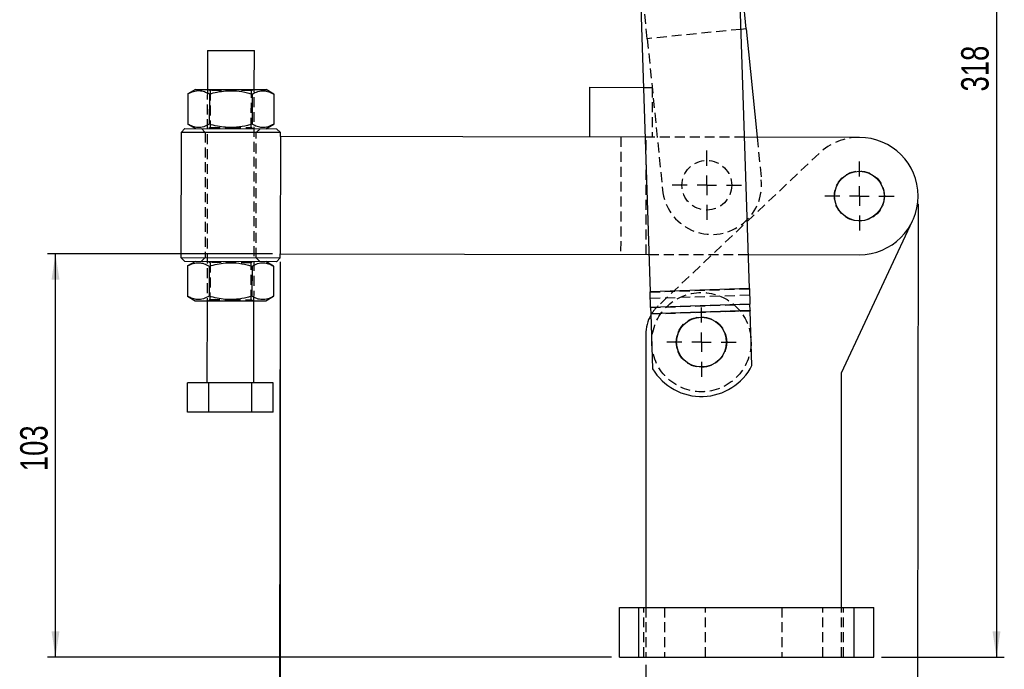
# Model space of a CAD drawing. Extents: x 39 to 778, y 26 to 580.
# Tile 19 of 41: x 106 to 357, y 214 to 380. Entities that reach past the tile are written whole.
import ezdxf

# ---------------------------------------------------------------- set-up
doc = ezdxf.new("R2010")
doc.units = 0
doc.header["$LTSCALE"] = 2
doc.linetypes.add('HIDDEN', pattern=[1.905, 1.27, -0.635])
doc.layers.get('0').update_dxf_attribs({"linetype": 'CONTINUOUS'})
doc.styles.add('SLDTEXTSTYLE0', font='TXT', dxfattribs={"width": 0.75})
doc.dimstyles.new('SLDDIMSTYLE0', dxfattribs={"dimtxt": 7, "dimasz": 6.604, "dimexe": 0, "dimexo": 0.0625, "dimgap": 1.75, "dimtad": 1, "dimdec": 0, "dimrnd": 1e-09, "dimzin": 12, "dimtxsty": 'SLDTEXTSTYLE0', "dimsah": 1, "dimcen": 0.09, "dimazin": 3, "dimtfac": 1, "dimtofl": 0, "dimtmove": 0, "dimatfit": 3, "dimtolj": 1, "dimtzin": 12})
doc.dimstyles.new('SLDDIMSTYLE1', dxfattribs={"dimtxt": 7, "dimasz": 6.604, "dimexe": 0, "dimexo": 0.0625, "dimgap": 1.75, "dimtad": 1, "dimdec": 3, "dimrnd": 1e-09, "dimzin": 12, "dimtxsty": 'SLDTEXTSTYLE0', "dimsah": 1, "dimcen": 0.09, "dimazin": 3, "dimtfac": 1, "dimtdec": 3, "dimtofl": 0, "dimtmove": 0, "dimatfit": 3, "dimtolj": 1, "dimtzin": 12})
doc.dimstyles.new('SLDDIMSTYLE2', dxfattribs={"dimtxt": 7, "dimasz": 6.604, "dimexe": 0, "dimexo": 0.0625, "dimgap": 1.75, "dimtad": 1, "dimdec": 0, "dimrnd": 1e-09, "dimzin": 12, "dimtxsty": 'SLDTEXTSTYLE0', "dimsah": 1, "dimcen": 0.09, "dimazin": 3, "dimtfac": 1, "dimtdec": 0, "dimtofl": 0, "dimtmove": 0, "dimatfit": 3, "dimtolj": 1, "dimtzin": 12})

# ---------------------------------------------------------------- blocks, each defined once
blk = doc.blocks.new('_D')
at = {"color": 179, "linetype": 'CONTINUOUS'}
for p, q in [((172.15, 317.94), (172.15, 194.83)), ((265.57, 214.83), (265.57, 194.83)), ((265.57, 196.83), (172.15, 196.83))]:
    blk.add_line(p, q, dxfattribs=at)
for points in [[(172.15, 196.83), (178.75, 195.82), (178.75, 197.85)], [(265.57, 196.83), (258.97, 197.85), (258.97, 195.82)]]:
    blk.add_solid(points, dxfattribs=at)
at = {"color": 179, "linetype": 'CONTINUOUS', "insert": (214.79, 205.86, 0.1), "char_height": 7, "attachment_point": 1, "style": 'SLDTEXTSTYLE0'}
blk.add_mtext('93', dxfattribs=at)
blk = doc.blocks.new('_D_1')
at = {"color": 179, "linetype": 'CONTINUOUS'}
for p, q in [((335.17, 332.71), (334.94, 170.72)), ((172.15, 317.94), (171.94, 170.95)), ((334.94, 172.72), (171.94, 172.95))]:
    blk.add_line(p, q, dxfattribs=at)
for points in [[(171.94, 172.95), (178.55, 171.92), (178.55, 173.95)], [(334.94, 172.72), (328.34, 173.74), (328.34, 171.71)]]:
    blk.add_solid(points, dxfattribs=at)
at = {"color": 179, "linetype": 'CONTINUOUS', "insert": (242.87, 181.87, 0.1), "char_height": 7, "attachment_point": 1, "rotation": 359.9193, "style": 'SLDTEXTSTYLE0'}
blk.add_mtext('163', dxfattribs=at)
blk = doc.blocks.new('_D_2')
at = {"color": 179, "linetype": 'CONTINUOUS'}
for p, q in [((170.15, 319.94), (112.69, 319.94)), ((114.69, 216.83), (114.69, 319.94)), ((256.82, 216.83), (112.69, 216.83))]:
    blk.add_line(p, q, dxfattribs=at)
for points in [[(114.69, 319.94), (113.68, 313.34), (115.71, 313.34)], [(114.69, 216.83), (115.71, 223.44), (113.68, 223.44)]]:
    blk.add_solid(points, dxfattribs=at)
at = {"color": 179, "linetype": 'CONTINUOUS', "insert": (105.67, 264.37, 0.1), "char_height": 7, "attachment_point": 1, "rotation": 90, "style": 'SLDTEXTSTYLE0'}
blk.add_mtext('103', dxfattribs=at)
blk = doc.blocks.new('_D_3')
at = {"color": 179, "linetype": 'CONTINUOUS'}
for p, q in [((263.04, 534.66), (357.21, 534.66)), ((355.21, 534.66), (355.21, 216.83)), ((325.82, 216.83), (357.21, 216.83))]:
    blk.add_line(p, q, dxfattribs=at)
for points in [[(355.21, 534.66), (354.19, 528.06), (356.23, 528.06)], [(355.21, 216.83), (356.23, 223.44), (354.19, 223.44)]]:
    blk.add_solid(points, dxfattribs=at)
at = {"color": 179, "linetype": 'CONTINUOUS', "insert": (346.19, 361.46, 0.1), "char_height": 7, "attachment_point": 1, "rotation": 90, "style": 'SLDTEXTSTYLE0'}
blk.add_mtext('318', dxfattribs=at)
blk = doc.blocks.new('SW_CENTERMARKSYMBOL_1')
at = {"color": 0, "linetype": 'CONTINUOUS'}
for p, q in [((0, 5), (0, 8.85)), ((-5, 0), (-8.85, 0)), ((0, 0), (-2.5, 0)), ((0, 0), (0, 2.5)), ((0, 0), (0, -2.5)), ((0, 0), (2.5, 0)), ((5, 0), (8.85, 0)), ((0, -5), (0, -8.85))]:
    blk.add_line(p, q, dxfattribs=at)
blk = doc.blocks.new('SW_CENTERMARKSYMBOL_2')
at = {"color": 0, "linetype": 'CONTINUOUS'}
for p, q in [((0, 5), (0, 8.85)), ((-5, 0), (-8.85, 0)), ((0, 0), (-2.5, 0)), ((0, 0), (0, 2.5)), ((0, 0), (0, -2.5)), ((0, 0), (2.5, 0)), ((5, 0), (8.85, 0)), ((0, -5), (0, -8.85))]:
    blk.add_line(p, q, dxfattribs=at)
blk = doc.blocks.new('SW_CENTERMARKSYMBOL_3')
at = {"color": 0, "linetype": 'CONTINUOUS'}
for p, q in [((0, 5), (0, 8.85)), ((-5, 0), (-8.85, 0)), ((0, 0), (-2.5, 0)), ((0, 0), (0, 2.5)), ((0, 0), (0, -2.5)), ((0, 0), (2.5, 0)), ((5, 0), (8.85, 0)), ((0, -5), (0, -8.85))]:
    blk.add_line(p, q, dxfattribs=at)

msp = doc.modelspace()

# ---------------------------------------------------------------- linework, layer by layer
at = {"color": 7, "linetype": 'CONTINUOUS'}
for p, q in [((291.236482, 377.492556), (289.2146, 397.665608)), ((264.278134, 383.143202), (266.674607, 310.21945)), ((292.060902, 311.053713), (289.664429, 383.977465)), ((291.236482, 377.492556), (289.882003, 377.356801)), ((291.236482, 377.492556), (294.014854, 349.771723)), ((153.524144, 371.969691), (153.510055, 361.969701)), ((153.524144, 371.969691), (165.524132, 371.952784)), ((165.510043, 361.952793), (165.524132, 371.952784)), ((251.210944, 362.532044), (251.19305, 349.832057)), ((251.210944, 362.532044), (264.956109, 362.512678)), ((148.538802, 360.839523), (148.527917, 353.113893)), ((150.510058, 361.973928), (148.538802, 360.839523)), ((150.510058, 361.973928), (168.51004, 361.948567)), ((154.023624, 360.831795), (154.012739, 353.106165)), ((164.993269, 360.81634), (164.982383, 353.090709)), ((170.478091, 360.808612), (168.51004, 361.948567)), ((170.478091, 360.808612), (170.467206, 353.082981)), ((148.527917, 353.113893), (150.495968, 351.973938)), ((168.49595, 351.948576), (170.467206, 353.082981)), ((146.794563, 350.979152), (146.749476, 318.979184)), ((147.795971, 351.977742), (146.794563, 350.979152)), ((172.194538, 350.943364), (146.794563, 350.979152)), ((147.795971, 351.977742), (171.195947, 351.944772)), ((172.194538, 350.943364), (171.195947, 351.944772)), ((172.193129, 349.943365), (172.15086, 319.943395)), ((172.193129, 349.943365), (172.194538, 350.943364)), ((265.373485, 349.812077), (172.193129, 349.943365)), ((320.192982, 349.734838), (290.788374, 349.776269)), ((315.571847, 289.534853), (333.756595, 328.374459)), ((172.149451, 318.943396), (172.15086, 319.943395)), ((172.15086, 319.943395), (266.359414, 319.810658)), ((291.774302, 319.77485), (320.150713, 319.734868)), ((146.749476, 318.979184), (147.748066, 317.977776)), ((146.749476, 318.979184), (172.149451, 318.943396)), ((171.148043, 317.944806), (147.748066, 317.977776)), ((150.448063, 317.973972), (148.476808, 316.839567)), ((170.416096, 316.808655), (168.448045, 317.94861)), ((171.148043, 317.944806), (172.149451, 318.943396)), ((148.476808, 316.839567), (148.465923, 309.113936)), ((153.96163, 316.831839), (153.950745, 309.106209)), ((164.931274, 316.816383), (164.920389, 309.090753)), ((170.416096, 316.808655), (170.405211, 309.083025)), ((292.060902, 311.053713), (266.674607, 310.21945)), ((266.806603, 306.202868), (266.674607, 310.21945)), ((292.060902, 311.053713), (292.192898, 307.037131)), ((148.465923, 309.113936), (150.433974, 307.973982)), ((150.433974, 307.973982), (168.433956, 307.94862)), ((153.433971, 307.969755), (153.404382, 286.969775)), ((165.40437, 286.952868), (165.433959, 307.952847)), ((168.433956, 307.94862), (170.405211, 309.083025)), ((292.192898, 307.037131), (266.806603, 306.202868)), ((292.244655, 305.462193), (292.192898, 307.037131)), ((266.806603, 306.202868), (266.858359, 304.62793)), ((292.244655, 305.462193), (266.858359, 304.62793)), ((266.860002, 304.577957), (266.858359, 304.62793)), ((292.246297, 305.41222), (266.860002, 304.577957)), ((266.860002, 304.577957), (267.320656, 290.560409)), ((292.244655, 305.462193), (292.246297, 305.41222)), ((292.706952, 291.394672), (292.246297, 305.41222)), ((265.571847, 299.356799), (265.571847, 229.534853)), ((315.571847, 229.534853), (315.571847, 289.534853)), ((148.424165, 279.476785), (148.434732, 286.976778)), ((153.919554, 286.96905), (148.434732, 286.976778)), ((153.908987, 279.469057), (153.919554, 286.96905)), ((164.889198, 286.953594), (153.919554, 286.96905)), ((164.878631, 279.453601), (164.889198, 286.953594)), ((170.374021, 286.945866), (164.889198, 286.953594)), ((170.363453, 279.445873), (170.374021, 286.945866)), ((153.908987, 279.469057), (148.424165, 279.476785)), ((164.878631, 279.453601), (153.908987, 279.469057)), ((170.363453, 279.445873), (164.878631, 279.453601)), ((258.821847, 216.834853), (258.821847, 229.534853)), ((258.821847, 229.534853), (263.821847, 229.534853)), ((263.821847, 216.834853), (263.821847, 229.534853)), ((263.821847, 229.534853), (318.821847, 229.534853)), ((318.821847, 216.834853), (318.821847, 229.534853)), ((318.821847, 229.534853), (323.821847, 229.534853)), ((323.821847, 216.834853), (323.821847, 229.534853)), ((258.821847, 216.834853), (263.821847, 216.834853)), ((263.821847, 216.834853), (318.821847, 216.834853)), ((318.821847, 216.834853), (323.821847, 216.834853))]:
    msp.add_line(p, q, dxfattribs=at)
at = {"color": 7, "linetype": 'HIDDEN'}
for p, q in [((265.963105, 374.959485), (263.85628, 395.980047)), ((289.882003, 377.356801), (265.963105, 374.959485)), ((265.963105, 374.959485), (269.832521, 336.35291)), ((264.956109, 362.512678), (267.210928, 362.509501)), ((267.210928, 362.509501), (267.193034, 349.809514)), ((153.510055, 361.969701), (153.433971, 307.969755)), ((153.878625, 361.969182), (154.259678, 361.701565)), ((154.259678, 361.701565), (154.246341, 352.235734)), ((164.759667, 361.686771), (154.259678, 361.701565)), ((164.74633, 352.22094), (164.759667, 361.686771)), ((164.759667, 361.686771), (165.141472, 361.953313)), ((165.433959, 307.952847), (165.510043, 361.952793)), ((151.995967, 351.971824), (152.994557, 350.970416)), ((152.994557, 350.970416), (152.94947, 318.970448)), ((154.246341, 352.235734), (153.864535, 351.969192)), ((154.246341, 352.235734), (159.496335, 352.228337)), ((159.496335, 352.228337), (164.74633, 352.22094)), ((165.127383, 351.953323), (164.74633, 352.22094)), ((165.949457, 318.952132), (165.994544, 350.9521)), ((165.994544, 350.9521), (166.995952, 351.95069)), ((259.193042, 349.820785), (259.150773, 319.820815)), ((290.788374, 349.776269), (265.373485, 349.812077)), ((265.650767, 319.811657), (265.693036, 349.811627)), ((294.014854, 349.771723), (295.105898, 338.885981)), ((309.853876, 345.622437), (268.6932, 306.615188)), ((266.359414, 319.810658), (291.774302, 319.77485)), ((152.94947, 318.970448), (151.948062, 317.971858)), ((153.816631, 317.969225), (154.197683, 317.701609)), ((154.197683, 317.701609), (154.184346, 308.235777)), ((164.697673, 317.686814), (154.197683, 317.701609)), ((164.684336, 308.220983), (164.697673, 317.686814)), ((164.697673, 317.686814), (165.079478, 317.953356)), ((166.948047, 317.950724), (165.949457, 318.952132)), ((266.674607, 310.21945), (292.060902, 311.053713)), ((266.676249, 310.169477), (292.062545, 311.00374)), ((154.184346, 308.235777), (153.802541, 307.969235)), ((154.184346, 308.235777), (159.434341, 308.22838)), ((159.434341, 308.22838), (164.684336, 308.220983)), ((165.065388, 307.953366), (164.684336, 308.220983)), ((266.728006, 308.594539), (292.114301, 309.428802)), ((266.806603, 306.202868), (292.192898, 307.037131)), ((266.858359, 304.62793), (292.244655, 305.462193)), ((266.860002, 304.577957), (292.246297, 305.41222)), ((263.821847, 216.834853), (263.821847, 229.534853)), ((265.071847, 216.834853), (265.071847, 229.534853)), ((265.571847, 229.534853), (265.571847, 216.834853)), ((270.321847, 229.534853), (270.321847, 216.834853)), ((280.821847, 216.834853), (280.821847, 229.534853)), ((300.321847, 229.534853), (300.321847, 216.834853)), ((310.821847, 216.834853), (310.821847, 229.534853)), ((315.571847, 216.834853), (315.571847, 229.534853)), ((316.071847, 216.834853), (316.071847, 229.534853)), ((318.821847, 216.834853), (318.821847, 229.534853))]:
    msp.add_line(p, q, dxfattribs=at)
for centre, radius in [((281.17569, 337.4898), 6.35), ((320.171847, 334.734853), 6.4), ((279.803596, 297.374088), 12.7), ((279.803596, 297.374088), 6.45)]:
    msp.add_circle(centre, radius, dxfattribs=at)
at = {"color": 7, "linetype": 'CONTINUOUS'}
for centre, radius in [((320.171847, 334.734853), 6.35), ((279.803596, 297.374088), 6.4), ((279.803596, 297.374088), 6.35)]:
    msp.add_circle(centre, radius, dxfattribs=at)
at = {"color": 7, "linetype": 'HIDDEN'}
for centre, radius, start, end in [((320.171847, 334.734853), 15, 89.91927223, 133.46132163), ((282.469209, 337.619446), 12.7, 185.72346251, 5.72346251), ((275.571847, 299.356799), 10, 133.46132163, 150.48384942)]:
    msp.add_arc(centre, radius, start, end, dxfattribs=at)
at = {"color": 7, "linetype": 'CONTINUOUS'}
for centre, radius, start, end in [((320.171847, 334.734853), 15, 269.91927223, 89.91927223), ((275.571847, 299.356799), 10, 150.48384942, 180), ((279.783802, 297.976429), 14.502667, 210.75417003, 333.01026553)]:
    msp.add_arc(centre, radius, start, end, dxfattribs=at)
for points, knots in [([(148.538802, 360.839523), (149.015193, 361.083928), (149.978306, 361.578038), (151.404502, 361.75728), (152.767227, 361.489311), (153.602275, 361.052302), (154.023624, 360.831795)], [0, 0, 0, 0, 0.26460585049, 0.53494964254, 0.76534410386, 1, 1, 1, 1]), ([(154.023624, 360.831795), (154.698018, 361.010092), (156.052979, 361.368318), (158.367997, 361.693059), (160.969709, 361.684903), (163.256453, 361.295019), (164.585584, 360.928701), (164.993269, 360.81634)], [0, 0, 0, 0, 0.187905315, 0.3775304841, 0.6283840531, 0.8860140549, 1, 1, 1, 1]), ([(164.993269, 360.81634), (165.46966, 361.060744), (166.432772, 361.554854), (167.858968, 361.734096), (169.221694, 361.466127), (170.056741, 361.029118), (170.478091, 360.808612)], [0, 0, 0, 0, 0.2646058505, 0.5349496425, 0.7653441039, 1, 1, 1, 1]), ([(154.012739, 353.106165), (153.536348, 352.86176), (152.573236, 352.36765), (151.14704, 352.188409), (149.784314, 352.456377), (148.949267, 352.893386), (148.527917, 353.113893)], [0, 0, 0, 0, 0.2646058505, 0.5349496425, 0.7653441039, 1, 1, 1, 1]), ([(164.982383, 353.090709), (164.574377, 352.979495), (163.26721, 352.623189), (160.98072, 352.235982), (158.38529, 352.229207), (156.047485, 352.562505), (154.693432, 352.924292), (154.012739, 353.106165)], [0, 0, 0, 0, 0.1139863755, 0.3651888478, 0.6224672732, 0.8102114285, 1, 1, 1, 1]), ([(170.467206, 353.082981), (169.990815, 352.838576), (169.027702, 352.344467), (167.601506, 352.165225), (166.23878, 352.433193), (165.403733, 352.870202), (164.982383, 353.090709)], [0, 0, 0, 0, 0.2646058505, 0.5349496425, 0.7653441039, 1, 1, 1, 1]), ([(148.476808, 316.839567), (148.953199, 317.083972), (149.916311, 317.578081), (151.342507, 317.757323), (152.705233, 317.489355), (153.54028, 317.052346), (153.96163, 316.831839)], [0, 0, 0, 0, 0.26460585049, 0.53494964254, 0.76534410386, 1, 1, 1, 1]), ([(153.96163, 316.831839), (154.636024, 317.010136), (155.990985, 317.368362), (158.306002, 317.693103), (160.907715, 317.684947), (163.194459, 317.295063), (164.523589, 316.928744), (164.931274, 316.816383)], [0, 0, 0, 0, 0.187905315, 0.3775304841, 0.6283840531, 0.8860140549, 1, 1, 1, 1]), ([(164.931274, 316.816383), (165.407665, 317.060788), (166.370778, 317.554898), (167.796974, 317.734139), (169.159699, 317.466171), (169.994747, 317.029162), (170.416096, 316.808655)], [0, 0, 0, 0, 0.26460585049, 0.53494964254, 0.76534410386, 1, 1, 1, 1]), ([(153.950745, 309.106209), (153.474354, 308.861804), (152.511241, 308.367694), (151.085045, 308.188452), (149.72232, 308.456421), (148.887272, 308.89343), (148.465923, 309.113936)], [0, 0, 0, 0, 0.2646058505, 0.5349496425, 0.7653441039, 1, 1, 1, 1]), ([(164.920389, 309.090753), (164.512383, 308.979539), (163.205216, 308.623232), (160.918726, 308.236026), (158.323295, 308.229251), (155.985491, 308.562549), (154.631438, 308.924336), (153.950745, 309.106209)], [0, 0, 0, 0, 0.1139863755, 0.3651888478, 0.6224672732, 0.8102114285, 1, 1, 1, 1]), ([(170.405211, 309.083025), (169.92882, 308.83862), (168.965708, 308.34451), (167.539512, 308.165268), (166.176786, 308.433237), (165.341739, 308.870246), (164.920389, 309.090753)], [0, 0, 0, 0, 0.2646058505, 0.5349496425, 0.7653441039, 1, 1, 1, 1])]:
    msp.add_open_spline(points, degree=3, knots=knots, dxfattribs=at)

# ---------------------------------------------------------------- block references
at = {"color": 179, "linetype": 'CONTINUOUS'}
for name, p in [('SW_CENTERMARKSYMBOL_3', (281.17569, 337.4898)), ('SW_CENTERMARKSYMBOL_1', (320.171847, 334.734853)), ('SW_CENTERMARKSYMBOL_2', (279.803596, 297.374088))]:
    msp.add_blockref(name, p, dxfattribs=at)

# ---------------------------------------------------------------- dimensions: what is measured, and where the dimension line sits
for base, p1, p2, angle, dimstyle, picture, middle in [((355.210861, 216.834853), (261.04467, 534.662824), (323.821847, 216.834853), 90, 'SLDDIMSTYLE2', '_D_3', (355.210861, 372.063542)), ((171.943746, 172.946356), (335.171832, 334.713719), (172.15086, 319.943395), 359.91927223, 'SLDDIMSTYLE1', '_D_1', (253.462928, 172.831498)), ((114.693822, 319.943395), (258.821847, 216.834853), (172.15086, 319.943395), 90, 'SLDDIMSTYLE2', '_D_2', (114.693822, 274.976171))]:
    dim = msp.add_linear_dim(base=base, p1=p1, p2=p2, angle=angle, dimstyle=dimstyle, dxfattribs=at)
    dim.commit()
    dim.dimension.update_dxf_attribs({"geometry": picture, "text_midpoint": middle, "dimtype": 160})
dim = msp.add_linear_dim(base=(172.15086, 196.834853), p1=(265.571847, 216.834853), p2=(172.15086, 319.943395), dimstyle='SLDDIMSTYLE0', dxfattribs=at)
dim.commit()
dim.dimension.update_dxf_attribs({"geometry": '_D', "text_midpoint": (222.804142, 196.834853), "dimtype": 160})

doc.saveas('drawing.dxf')
